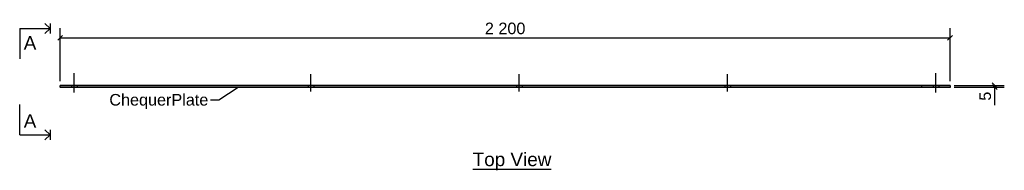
# Model space of a CAD drawing. Header units: millimetres. Extents: x 30 to 21116, y 42 to 1087.
# Tile 3 of 3: x 18682 to 21116, y 42 to 415. Entities that reach past the tile are written whole.
import ezdxf

# ---------------------------------------------------------------- set-up
doc = ezdxf.new("R2010")
doc.units = ezdxf.units.MM
doc.styles.add('Arial', font='ARIAL.TTF', dxfattribs={"height": 0.2})

# ---------------------------------------------------------------- blocks, each defined once
blk = doc.blocks.new('Unknown-3614792-11 - 1186')
at = {"color": 6, "linetype": 'Continuous'}
blk.add_line((19801.5, 45), (19995.9, 45), dxfattribs=at)
at = {"color": 0, "linetype": 'Continuous'}
blk.add_wipeout([(19995.9, 52.5), (19995.9, 87.5), (19801.5, 87.5), (19801.5, 52.5)], dxfattribs=at)
at = {"color": 6, "linetype": 'Continuous', "style": 'Arial'}
blk.add_text('Top View', height=33.43, dxfattribs=at).set_placement((19801.5, 52.5))
blk = doc.blocks.new('Bolt-3614792-1223 - 1186')
at = {"color": 96, "linetype": 'Continuous'}
for p, q in [((20946.7, 234.6), (20946.7, 282.5)), ((20946.7, 234.6), (20946.7, 282.5)), ((20939.7, 252.5), (20939.7, 248)), ((20939.7, 252.5), (20939.7, 248)), ((20953.7, 252.5), (20953.7, 248)), ((20953.7, 252.5), (20953.7, 248))]:
    blk.add_line(p, q, dxfattribs=at)
blk = doc.blocks.new('Part-3614792-1221 - 1186')
at = {"color": 30, "linetype": 'Continuous'}
for p, q in [((18781.7, 248), (18781.7, 252.5)), ((20981.7, 252.5), (18781.7, 252.5)), ((20911.7, 248), (18781.7, 248)), ((20911.7, 248), (20911.7, 252.5)), ((20981.7, 248), (20911.7, 248)), ((20981.7, 252.5), (20981.7, 248))]:
    blk.add_line(p, q, dxfattribs=at)
blk = doc.blocks.new('Bolt-3614792-1222 - 1186')
at = {"color": 96, "linetype": 'Continuous'}
for p, q in [((18816.7, 234.6), (18816.7, 282.5)), ((18816.7, 234.6), (18816.7, 282.5)), ((18816.7, 234.6), (18816.7, 282.5)), ((18809.7, 252.5), (18809.7, 248)), ((18809.7, 252.5), (18809.7, 248)), ((18809.7, 252.5), (18809.7, 248)), ((18823.7, 252.5), (18823.7, 248)), ((18823.7, 252.5), (18823.7, 248)), ((18823.7, 252.5), (18823.7, 248))]:
    blk.add_line(p, q, dxfattribs=at)
blk = doc.blocks.new('Bolt-3614792-1224 - 1186')
at = {"color": 96, "linetype": 'Continuous'}
for p, q in [((20431.7, 237), (20431.7, 280)), ((20431.7, 237), (20431.7, 280)), ((20431.7, 237), (20431.7, 280)), ((20424.7, 252.5), (20424.7, 248)), ((20424.7, 252.5), (20424.7, 248)), ((20424.7, 252.5), (20424.7, 248)), ((20438.7, 252.5), (20438.7, 248)), ((20438.7, 252.5), (20438.7, 248)), ((20438.7, 252.5), (20438.7, 248))]:
    blk.add_line(p, q, dxfattribs=at)
blk = doc.blocks.new('Bolt-3614792-1225 - 1186')
at = {"color": 96, "linetype": 'Continuous'}
for p, q in [((19916.7, 237), (19916.7, 280)), ((19916.7, 237), (19916.7, 280)), ((19916.7, 237), (19916.7, 280)), ((19909.7, 252.5), (19909.7, 248)), ((19909.7, 252.5), (19909.7, 248)), ((19909.7, 252.5), (19909.7, 248)), ((19923.7, 252.5), (19923.7, 248)), ((19923.7, 252.5), (19923.7, 248)), ((19923.7, 252.5), (19923.7, 248))]:
    blk.add_line(p, q, dxfattribs=at)
blk = doc.blocks.new('Bolt-3614792-1226 - 1186')
at = {"color": 96, "linetype": 'Continuous'}
for p, q in [((19401.7, 237), (19401.7, 280)), ((19401.7, 237), (19401.7, 280)), ((19401.7, 237), (19401.7, 280)), ((19394.7, 252.5), (19394.7, 248)), ((19394.7, 252.5), (19394.7, 248)), ((19394.7, 252.5), (19394.7, 248)), ((19408.7, 252.5), (19408.7, 248)), ((19408.7, 252.5), (19408.7, 248)), ((19408.7, 252.5), (19408.7, 248))]:
    blk.add_line(p, q, dxfattribs=at)
blk = doc.blocks.new('Surfacing-3614792-1227 - 1186')
at = {"color": 7, "linetype": 'Continuous'}
for p, q in [((20981.7, 248), (18781.7, 248)), ((18781.7, 248), (18781.7, 247)), ((20981.7, 247), (18781.7, 247)), ((20911.7, 247), (20911.7, 248)), ((20981.7, 248), (20981.7, 247))]:
    blk.add_line(p, q, dxfattribs=at)
blk = doc.blocks.new('StraightDimension-3614792-1367 - 1186')
at = {"color": 7, "linetype": 'Continuous'}
for p, q in [((20991.7, 252.5), (21115.7, 252.5)), ((20991.7, 248), (21115.7, 248)), ((21085.7, 258.5), (21097.7, 246.5)), ((21097.7, 242), (21085.7, 254)), ((21091.7, 248), (21091.7, 252.5))]:
    blk.add_line(p, q, dxfattribs=at)
at = {"color": 0}
blk.add_wipeout([(21088.7, 242.7), (21046.7, 242.7), (21046.7, 208.5), (21088.7, 208.5)], dxfattribs=at)
at = {"color": 7, "linetype": 'Continuous'}
blk.add_line((21091.7, 248), (21091.7, 203.2), dxfattribs=at)
blk.add_line((21091.7, 248), (21091.7, 203.2), dxfattribs=at)
at = {"color": 96, "style": 'Arial'}
blk.add_text('5', height=28.7, rotation=90.0002, dxfattribs=at).set_placement((21082.7, 214.5))
blk = doc.blocks.new('StraightDimension-3614792-1273 - 1186')
at = {"color": 7, "linetype": 'Continuous'}
for p, q in [((18781.7, 262.5), (18781.7, 394.2)), ((20981.7, 262.5), (20981.7, 394.2)), ((18787.7, 376.2), (18775.7, 364.2)), ((18781.7, 370.2), (20981.7, 370.2)), ((20975.7, 364.2), (20987.7, 376.2))]:
    blk.add_line(p, q, dxfattribs=at)
at = {"color": 0}
blk.add_wipeout([(19937.7, 373.2), (19937.7, 415.2), (19825.7, 415.2), (19825.7, 373.2)], dxfattribs=at)
at = {"color": 96, "style": 'Arial'}
blk.add_text('2 200', height=28.65, dxfattribs=at).set_placement((19831.7, 379.2))
blk = doc.blocks.new('SectionMark-3614792-1271 - 1186')
at = {"color": 30, "linetype": 'Continuous'}
for p, q in [((18681.7, 393.6), (18756.7, 393.6)), ((18681.7, 130), (18756.7, 130))]:
    blk.add_line(p, q, dxfattribs=at)
at = {"color": 6, "linetype": 'Continuous'}
for p, q in [((18731.7, 393.6), (18756.7, 393.6)), ((18756.7, 393.6), (18744.2, 406.1)), ((18756.7, 393.6), (18744.2, 381.1)), ((18756.7, 406.1), (18756.7, 381.1)), ((18731.7, 130), (18756.7, 130)), ((18756.7, 130), (18744.2, 142.5)), ((18756.7, 130), (18744.2, 117.5)), ((18756.7, 142.5), (18756.7, 117.5))]:
    blk.add_line(p, q, dxfattribs=at)
at = {"color": 0, "linetype": 'Continuous'}
for points in [[(18722.8, 341.1), (18722.8, 376.1), (18691.7, 376.1), (18691.7, 341.1)], [(18722.8, 147.5), (18722.8, 182.5), (18691.7, 182.5), (18691.7, 147.5)]]:
    blk.add_wipeout(points, dxfattribs=at)
at = {"color": 30, "linetype": 'Continuous'}
for p, q in [((18681.7, 393.6), (18681.7, 318.6)), ((18681.7, 130), (18681.7, 205))]:
    blk.add_line(p, q, dxfattribs=at)
at = {"color": 6, "linetype": 'Continuous', "style": 'Arial'}
for p in [(18691.7, 341.1), (18691.7, 147.5)]:
    blk.add_text('A', height=33.4, dxfattribs=at).set_placement(p)
blk = doc.blocks.new('Mark-3614792-3218 - 1186')
at = {"color": 96, "linetype": 'Continuous'}
blk.add_line((19222, 247.5), (19173.8, 216), dxfattribs=at)
at = {"color": 0}
blk.add_wipeout([(19147.8, 202.5), (19147.8, 232.5), (18903.3, 232.5), (18903.3, 202.5)], dxfattribs=at)
blk.add_wipeout([(19147.8, 202.5), (19147.8, 232.5), (18903.3, 232.5), (18903.3, 202.5)], dxfattribs=at)
at = {"color": 96, "linetype": 'Continuous'}
blk.add_line((19173.8, 216), (19153.8, 216), dxfattribs=at)
at = {"color": 96, "style": 'Arial'}
blk.add_text('ChequerPlate', height=28.652, dxfattribs=at).set_placement((18903.3, 202.5))

msp = doc.modelspace()

# ---------------------------------------------------------------- block references
for name in ['SectionMark-3614792-1271 - 1186', 'Bolt-3614792-1222 - 1186', 'Bolt-3614792-1226 - 1186', 'Bolt-3614792-1225 - 1186', 'Bolt-3614792-1224 - 1186', 'Bolt-3614792-1223 - 1186', 'Part-3614792-1221 - 1186', 'Surfacing-3614792-1227 - 1186', 'Unknown-3614792-11 - 1186']:
    msp.add_blockref(name, (0, 0))

# ---------------------------------------------------------------- next in the draw order: block references
for name in ['Mark-3614792-3218 - 1186', 'StraightDimension-3614792-1367 - 1186']:
    msp.add_blockref(name, (0, 0))

# ---------------------------------------------------------------- next in the draw order: block references
msp.add_blockref('StraightDimension-3614792-1273 - 1186', (0, 0))

doc.saveas('drawing.dxf')
